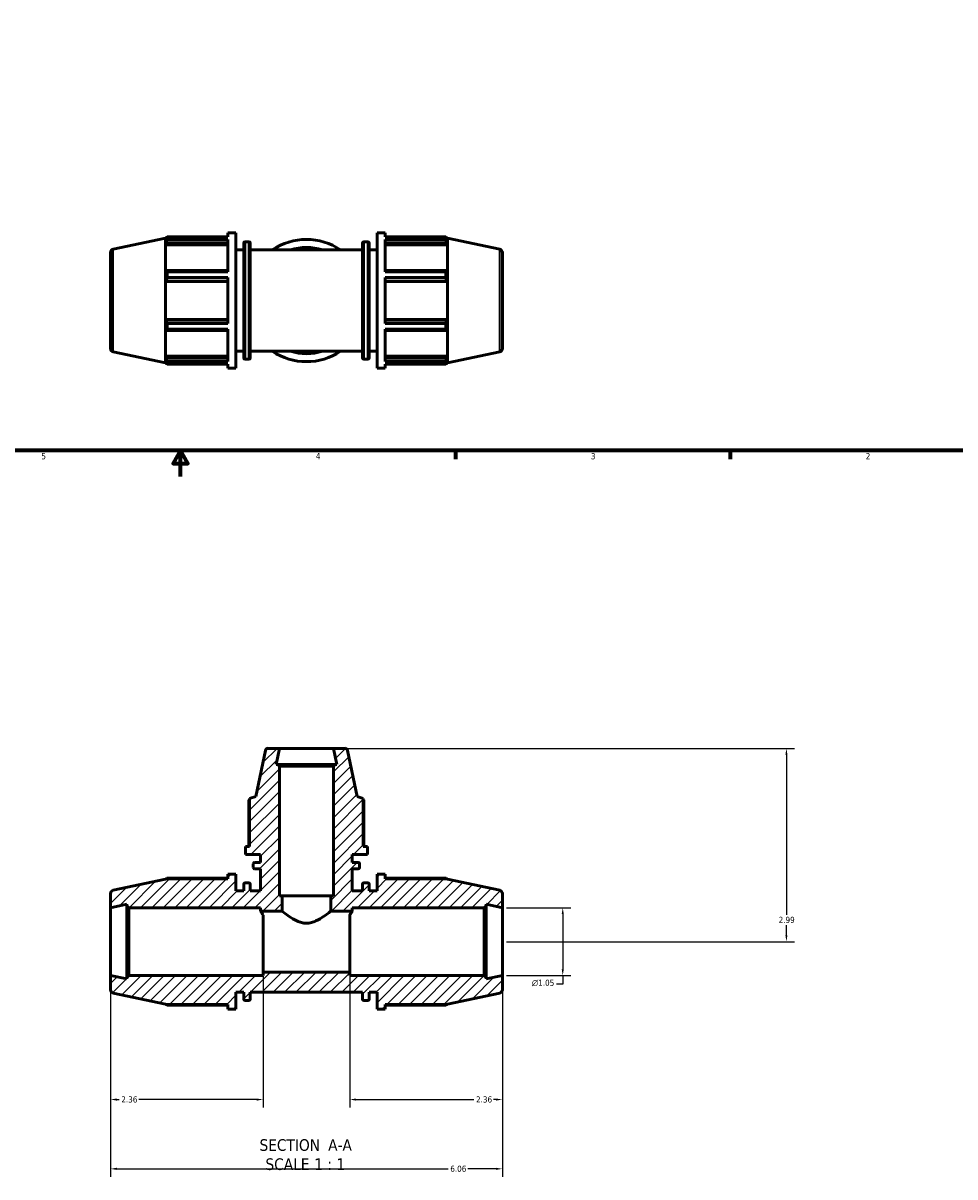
# Model space of a CAD drawing. Header units: inches. Extents: x 0.1 to 43.9, y -10.2 to 30.9.
# Tile 2 of 7: x 14.6 to 29, y -10.2 to 7.6. Entities that reach past the tile are written whole.
import ezdxf

# ---------------------------------------------------------------- set-up
doc = ezdxf.new("R2010")
doc.units = ezdxf.units.IN
doc.header["$MEASUREMENT"] = 0
for name, color, linetype, lineweight in [('Border (ANSI)', 7, 'Continuous', 70), ('Dimension (ANSI)', 7, 'Continuous', 25), ('Hatch (ANSI)', 7, 'Continuous', 18), ('Symbol (ANSI)', 7, 'Continuous', 25), ('Visible (ANSI)', 7, 'Continuous', 50), ('Visible Narrow (ANSI)', 7, 'Continuous', 35)]:
    doc.layers.add(name, color=color, linetype=linetype, lineweight=lineweight)
doc.styles.add('Label Text (ANSI)', font='tahoma.ttf')
doc.styles.add('Note Text (ANSI)', font='tahoma.ttf')
doc.dimstyles.new('Default (ANSI)', dxfattribs={"dimtxt": 0.094488, "dimasz": 0.098425, "dimexe": 0.125, "dimexo": 0.0625, "dimgap": 0.031496, "dimtad": 0, "dimtih": 1, "dimtoh": 1, "dimrnd": 1e-08, "dimzin": 4, "dimdsep": 46, "dimtxsty": 'Note Text (ANSI)', "dimcen": 0.09, "dimdle": 0.393701, "dimclrd": 256, "dimclre": 256, "dimclrt": 5, "dimadec": 0, "dimazin": 1, "dimtfac": 1, "dimtofl": 0, "dimtmove": 0, "dimatfit": 3, "dimfxl": 1, "dimtolj": 1, "dimtzin": 4, "dimlwd": -1, "dimlwe": -1, "dimarcsym": 0})

# ---------------------------------------------------------------- blocks, each defined once
blk = doc.blocks.new('Borders Default Border')
at = {"layer": 'Border (ANSI)'}
for p, q in [((21.25, 1), (21.25, 0.866)), ((25.5, 1), (25.5, 0.866))]:
    blk.add_line(p, q, dxfattribs=at)
at = {"layer": 'Border (ANSI)', "flags": 128}
for points in [[(0.5, 1), (0.5, 21), (33.5, 21), (33.5, 1), (0.5, 1)], [(17, 0.6), (17, 1), (16.885, 0.8), (17.115, 0.8), (17, 1)]]:
    blk.add_lwpolyline(points, dxfattribs=at)
at = {"layer": 'Border (ANSI)', "color": 5, "true_color": 0x0000ff, "char_height": 0.0945, "attachment_point": 7, "style": 'Note Text (ANSI)'}
for s, insert in [('5', (14.847, 0.864)), ('4', (19.092, 0.866)), ('3', (23.346, 0.864)), ('2', (27.596, 0.866))]:
    blk.add_mtext(s, dxfattribs=dict(at, insert=insert))
blk = doc.blocks.new('*D7')
at = {"layer": 'Defpoints', "color": 0, "transparency": 16777216}
for p in [(15.917, -7.118), (21.977, -7.118), (21.977, -10.108)]:
    blk.add_point(p, dxfattribs=at)
at = {"layer": 'Dimension (ANSI)', "transparency": 16777216}
for p, q in [((15.917, -7.181), (15.917, -10.233)), ((21.977, -7.181), (21.977, -10.233)), ((16.015, -10.108), (21.139, -10.108)), ((21.878, -10.108), (21.445, -10.108))]:
    blk.add_line(p, q, dxfattribs=at)
for points in [[(16.015, -10.091), (16.015, -10.124), (15.917, -10.108)], [(21.878, -10.091), (21.878, -10.124), (21.977, -10.108)]]:
    blk.add_solid(points, dxfattribs=at)
at = {"layer": 'Dimension (ANSI)', "color": 5, "transparency": 16777216, "insert": (21.171, -10.059), "char_height": 0.0945, "attachment_point": 1, "style": 'Note Text (ANSI)'}
blk.add_mtext('\\A1;6.06', dxfattribs=at)
blk = doc.blocks.new('*D8')
at = {"layer": 'Defpoints', "color": 0, "transparency": 16777216}
for p in [(19.364, -3.605), (21.977, -6.595), (26.369, -6.595)]:
    blk.add_point(p, dxfattribs=at)
at = {"layer": 'Dimension (ANSI)', "transparency": 16777216}
for p, q in [((19.427, -3.605), (26.494, -3.605)), ((26.369, -3.703), (26.369, -6.179)), ((26.369, -6.496), (26.369, -6.34)), ((22.039, -6.595), (26.494, -6.595))]:
    blk.add_line(p, q, dxfattribs=at)
for points in [[(26.353, -3.703), (26.385, -3.703), (26.369, -3.605)], [(26.353, -6.496), (26.385, -6.496), (26.369, -6.595)]]:
    blk.add_solid(points, dxfattribs=at)
at = {"layer": 'Dimension (ANSI)', "color": 5, "transparency": 16777216, "insert": (26.249, -6.21), "char_height": 0.0945, "attachment_point": 1, "style": 'Note Text (ANSI)'}
blk.add_mtext('\\A1;2.99', dxfattribs=at)
blk = doc.blocks.new('*D9')
at = {"layer": 'Defpoints', "color": 0, "transparency": 16777216}
for p in [(21.977, -6.071), (21.977, -7.118), (22.91, -7.118)]:
    blk.add_point(p, dxfattribs=at)
at = {"layer": 'Dimension (ANSI)', "transparency": 16777216}
for p, q in [((22.039, -6.071), (23.035, -6.071)), ((22.91, -6.169), (22.91, -7.02)), ((22.039, -7.118), (23.035, -7.118)), ((22.91, -7.118), (22.91, -7.254)), ((22.91, -7.254), (22.812, -7.254))]:
    blk.add_line(p, q, dxfattribs=at)
for points in [[(22.894, -6.169), (22.927, -6.169), (22.91, -6.071)], [(22.894, -7.02), (22.927, -7.02), (22.91, -7.118)]]:
    blk.add_solid(points, dxfattribs=at)
at = {"layer": 'Dimension (ANSI)', "color": 5, "transparency": 16777216, "insert": (22.433, -7.183), "char_height": 0.09449, "attachment_point": 1, "style": 'Note Text (ANSI)'}
blk.add_mtext('\\A1;{\\fAIGDT|b0|i0;\\H0.0945;\\ln}\\fTahoma|b0|i0;\\H0.0945;1.05', dxfattribs=at)
blk = doc.blocks.new('*D11')
at = {"layer": 'Defpoints', "color": 0, "transparency": 16777216}
for p in [(19.617, -7.066), (21.977, -7.118), (21.977, -9.036)]:
    blk.add_point(p, dxfattribs=at)
at = {"layer": 'Dimension (ANSI)', "transparency": 16777216}
for p, q in [((19.617, -7.128), (19.617, -9.161)), ((21.977, -7.181), (21.977, -9.161)), ((19.715, -9.036), (21.537, -9.036)), ((21.878, -9.036), (21.841, -9.036))]:
    blk.add_line(p, q, dxfattribs=at)
for points in [[(19.715, -9.02), (19.715, -9.053), (19.617, -9.036)], [(21.878, -9.02), (21.878, -9.053), (21.977, -9.036)]]:
    blk.add_solid(points, dxfattribs=at)
at = {"layer": 'Dimension (ANSI)', "color": 5, "transparency": 16777216, "insert": (21.569, -8.987), "char_height": 0.0945, "attachment_point": 1, "style": 'Note Text (ANSI)'}
blk.add_mtext('\\A1;2.36', dxfattribs=at)
blk = doc.blocks.new('*D12')
at = {"layer": 'Defpoints', "color": 0, "transparency": 16777216}
for p in [(15.917, -7.118), (18.277, -7.066), (15.917, -9.036)]:
    blk.add_point(p, dxfattribs=at)
at = {"layer": 'Dimension (ANSI)', "transparency": 16777216}
for p, q in [((18.277, -7.128), (18.277, -9.161)), ((15.917, -7.181), (15.917, -9.161)), ((16.015, -9.036), (16.052, -9.036)), ((18.178, -9.036), (16.356, -9.036))]:
    blk.add_line(p, q, dxfattribs=at)
for points in [[(16.015, -9.02), (16.015, -9.053), (15.917, -9.036)], [(18.178, -9.02), (18.178, -9.053), (18.277, -9.036)]]:
    blk.add_solid(points, dxfattribs=at)
at = {"layer": 'Dimension (ANSI)', "color": 5, "transparency": 16777216, "insert": (16.084, -8.987), "char_height": 0.0945, "attachment_point": 1, "style": 'Note Text (ANSI)'}
blk.add_mtext('\\A1;2.36', dxfattribs=at)

msp = doc.modelspace()

# ---------------------------------------------------------------- hatches: boundary and pattern name
at = {"layer": 'Hatch (ANSI)'}
h = msp.add_hatch(dxfattribs=at)
h.set_pattern_fill('ANSI31', color=256, style=0)
edge = h.paths.add_edge_path()
edge.add_ellipse((21.924, -7.338), major_axis=(0.0512, 0.0109), ratio=1, start_angle=270, end_angle=348)
edge.add_line((21.977, -7.338), (21.977, -7.118))
edge.add_line((21.977, -7.118), (21.724, -7.172))
edge.add_line((21.724, -7.172), (21.724, -7.15))
edge.add_line((21.724, -7.15), (21.693, -7.118))
edge.add_line((21.693, -7.118), (19.617, -7.118))
edge.add_line((19.617, -7.118), (19.617, -7.066))
edge.add_line((19.617, -7.066), (18.277, -7.066))
edge.add_line((18.277, -7.066), (18.277, -7.118))
edge.add_line((18.277, -7.118), (16.201, -7.118))
edge.add_line((16.201, -7.118), (16.169, -7.15))
edge.add_line((16.169, -7.15), (16.169, -7.172))
edge.add_line((16.169, -7.172), (15.917, -7.118))
edge.add_line((15.917, -7.118), (15.917, -7.338))
edge.add_ellipse((15.969, -7.338), major_axis=(0, -0.0524), ratio=1, start_angle=270, end_angle=348)
edge.add_line((15.958, -7.389), (16.765, -7.56))
edge.add_line((16.765, -7.56), (16.767, -7.566))
edge.add_line((16.767, -7.566), (17.73, -7.566))
edge.add_line((17.73, -7.566), (17.73, -7.64))
edge.add_line((17.73, -7.64), (17.856, -7.64))
edge.add_line((17.856, -7.64), (17.856, -7.378))
edge.add_line((17.856, -7.378), (17.977, -7.378))
edge.add_line((17.977, -7.378), (17.977, -7.483))
edge.add_ellipse((17.998, -7.483), major_axis=(0, -0.0209), ratio=1, start_angle=270, end_angle=360)
edge.add_line((17.998, -7.504), (18.057, -7.504))
edge.add_ellipse((18.057, -7.483), major_axis=(0.0209, 0), ratio=1, start_angle=270, end_angle=360)
edge.add_line((18.078, -7.483), (18.078, -7.378))
edge.add_line((18.078, -7.378), (19.815, -7.378))
edge.add_line((19.815, -7.378), (19.815, -7.483))
edge.add_ellipse((19.836, -7.483), major_axis=(0, -0.0209), ratio=1, start_angle=270, end_angle=360)
edge.add_line((19.836, -7.504), (19.896, -7.504))
edge.add_ellipse((19.896, -7.483), major_axis=(0.0209, 0), ratio=1, start_angle=270, end_angle=360)
edge.add_line((19.916, -7.483), (19.916, -7.378))
edge.add_line((19.916, -7.378), (20.038, -7.378))
edge.add_line((20.038, -7.378), (20.038, -7.64))
edge.add_line((20.038, -7.64), (20.164, -7.64))
edge.add_line((20.164, -7.64), (20.164, -7.566))
edge.add_line((20.164, -7.566), (21.126, -7.566))
edge.add_line((21.126, -7.566), (21.128, -7.56))
edge.add_line((21.128, -7.56), (21.935, -7.389))
edge = h.paths.add_edge_path()
edge.add_ellipse((19.539, -3.646), major_axis=(-0.0087, 0.0408), ratio=1, start_angle=270, end_angle=348)
edge.add_line((19.539, -3.605), (19.364, -3.605))
edge.add_line((19.364, -3.605), (19.417, -3.854))
edge.add_line((19.417, -3.854), (19.389, -3.854))
edge.add_line((19.389, -3.854), (19.364, -3.879))
edge.add_line((19.364, -3.879), (19.364, -5.885))
edge.add_line((19.364, -5.885), (19.322, -5.885))
edge.add_line((19.322, -5.885), (19.322, -6.123))
edge.add_line((19.322, -6.123), (19.656, -6.123))
edge.add_line((19.656, -6.123), (19.656, -6.071))
edge.add_line((19.656, -6.071), (21.693, -6.071))
edge.add_line((21.693, -6.071), (21.724, -6.04))
edge.add_line((21.724, -6.04), (21.724, -6.017))
edge.add_line((21.724, -6.017), (21.977, -6.071))
edge.add_line((21.977, -6.071), (21.977, -5.852))
edge.add_ellipse((21.924, -5.852), major_axis=(0, 0.0524), ratio=1, start_angle=270, end_angle=348)
edge.add_line((21.935, -5.8), (21.128, -5.629))
edge.add_line((21.128, -5.629), (21.126, -5.623))
edge.add_line((21.126, -5.623), (20.164, -5.623))
edge.add_line((20.164, -5.623), (20.164, -5.55))
edge.add_line((20.164, -5.55), (20.038, -5.55))
edge.add_line((20.038, -5.55), (20.038, -5.811))
edge.add_line((20.038, -5.811), (19.916, -5.811))
edge.add_line((19.916, -5.811), (19.916, -5.706))
edge.add_ellipse((19.896, -5.706), major_axis=(0, 0.0209), ratio=1, start_angle=270, end_angle=360)
edge.add_line((19.896, -5.685), (19.836, -5.685))
edge.add_ellipse((19.836, -5.706), major_axis=(-0.0209, 0), ratio=1, start_angle=270, end_angle=360)
edge.add_line((19.815, -5.706), (19.815, -5.811))
edge.add_line((19.815, -5.811), (19.656, -5.811))
edge.add_line((19.656, -5.811), (19.656, -5.468))
edge.add_line((19.656, -5.468), (19.748, -5.468))
edge.add_ellipse((19.748, -5.447), major_axis=(0.0209, 0), ratio=1, start_angle=270, end_angle=360)
edge.add_line((19.769, -5.447), (19.769, -5.39))
edge.add_ellipse((19.748, -5.39), major_axis=(0, 0.0209), ratio=1, start_angle=270, end_angle=360)
edge.add_line((19.748, -5.369), (19.656, -5.369))
edge.add_line((19.656, -5.369), (19.656, -5.249))
edge.add_line((19.656, -5.249), (19.892, -5.249))
edge.add_line((19.892, -5.249), (19.892, -5.123))
edge.add_line((19.892, -5.123), (19.826, -5.123))
edge.add_line((19.826, -5.123), (19.826, -4.383))
edge.add_line((19.826, -4.383), (19.732, -4.352))
edge.add_line((19.732, -4.352), (19.58, -3.638))
edge = h.paths.add_edge_path()
edge.add_ellipse((18.355, -3.646), major_axis=(-0.0417, 0), ratio=1, start_angle=270, end_angle=348)
edge.add_line((18.314, -3.638), (18.162, -4.352))
edge.add_line((18.162, -4.352), (18.068, -4.383))
edge.add_line((18.068, -4.383), (18.068, -5.123))
edge.add_line((18.068, -5.123), (18.002, -5.123))
edge.add_line((18.002, -5.123), (18.002, -5.249))
edge.add_line((18.002, -5.249), (18.238, -5.249))
edge.add_line((18.238, -5.249), (18.238, -5.369))
edge.add_line((18.238, -5.369), (18.146, -5.369))
edge.add_ellipse((18.146, -5.39), major_axis=(-0.0209, 0), ratio=1, start_angle=270, end_angle=360)
edge.add_line((18.125, -5.39), (18.125, -5.447))
edge.add_ellipse((18.146, -5.447), major_axis=(0, -0.0209), ratio=1, start_angle=270, end_angle=360)
edge.add_line((18.146, -5.468), (18.238, -5.468))
edge.add_line((18.238, -5.468), (18.238, -5.811))
edge.add_line((18.238, -5.811), (18.078, -5.811))
edge.add_line((18.078, -5.811), (18.078, -5.706))
edge.add_ellipse((18.057, -5.706), major_axis=(0, 0.0209), ratio=1, start_angle=270, end_angle=360)
edge.add_line((18.057, -5.685), (17.998, -5.685))
edge.add_ellipse((17.998, -5.706), major_axis=(-0.0209, 0), ratio=1, start_angle=270, end_angle=360)
edge.add_line((17.977, -5.706), (17.977, -5.811))
edge.add_line((17.977, -5.811), (17.856, -5.811))
edge.add_line((17.856, -5.811), (17.856, -5.55))
edge.add_line((17.856, -5.55), (17.73, -5.55))
edge.add_line((17.73, -5.55), (17.73, -5.623))
edge.add_line((17.73, -5.623), (16.767, -5.623))
edge.add_line((16.767, -5.623), (16.765, -5.629))
edge.add_line((16.765, -5.629), (15.958, -5.8))
edge.add_ellipse((15.969, -5.852), major_axis=(-0.0512, -0.0109), ratio=1, start_angle=270, end_angle=348)
edge.add_line((15.917, -5.852), (15.917, -6.071))
edge.add_line((15.917, -6.071), (16.169, -6.017))
edge.add_line((16.169, -6.017), (16.169, -6.04))
edge.add_line((16.169, -6.04), (16.201, -6.071))
edge.add_line((16.201, -6.071), (18.238, -6.071))
edge.add_line((18.238, -6.071), (18.238, -6.123))
edge.add_line((18.238, -6.123), (18.571, -6.123))
edge.add_line((18.571, -6.123), (18.571, -5.885))
edge.add_line((18.571, -5.885), (18.53, -5.885))
edge.add_line((18.53, -5.885), (18.53, -3.879))
edge.add_line((18.53, -3.879), (18.504, -3.854))
edge.add_line((18.504, -3.854), (18.477, -3.854))
edge.add_line((18.477, -3.854), (18.53, -3.605))
edge.add_line((18.53, -3.605), (18.355, -3.605))

# ---------------------------------------------------------------- linework, layer by layer
at = {"layer": 'Visible (ANSI)'}
for p, q in [((15.958, 4.115), (16.765, 4.286)), ((16.765, 4.286), (16.767, 4.292)), ((16.765, 2.355), (16.765, 4.286)), ((16.767, 4.292), (16.767, 4.247)), ((16.767, 4.292), (16.785, 4.292)), ((16.791, 4.304), (17.73, 4.304)), ((16.791, 4.266), (16.791, 4.304)), ((17.73, 4.304), (17.73, 4.365)), ((17.73, 4.365), (17.856, 4.365)), ((17.856, 2.275), (17.856, 4.365)), ((20.038, 2.275), (20.038, 4.365)), ((20.038, 4.365), (20.164, 4.365)), ((20.164, 4.304), (20.164, 4.365)), ((20.164, 4.304), (21.103, 4.304)), ((21.103, 4.266), (21.103, 4.304)), ((21.109, 4.292), (21.126, 4.292)), ((21.126, 4.247), (21.126, 4.292)), ((21.128, 4.286), (21.126, 4.292)), ((21.128, 2.355), (21.128, 4.286)), ((21.935, 4.115), (21.128, 4.286)), ((16.777, 4.277), (16.767, 4.247)), ((16.767, 4.182), (16.777, 4.21)), ((17.73, 4.182), (16.767, 4.182)), ((16.767, 4.182), (16.767, 3.769)), ((16.777, 4.21), (17.73, 4.21)), ((17.73, 4.266), (16.791, 4.266)), ((17.73, 3.765), (17.73, 4.266)), ((17.977, 2.432), (17.977, 4.209)), ((17.998, 4.229), (18.057, 4.229)), ((18.078, 4.209), (18.078, 2.432)), ((19.815, 2.432), (19.815, 4.209)), ((19.836, 4.229), (19.896, 4.229)), ((19.916, 4.209), (19.916, 2.432)), ((20.164, 3.765), (20.164, 4.266)), ((21.103, 4.266), (20.164, 4.266)), ((20.164, 4.21), (21.116, 4.21)), ((20.164, 4.182), (21.126, 4.182)), ((21.126, 4.247), (21.116, 4.277)), ((21.116, 4.21), (21.126, 4.182)), ((21.126, 3.769), (21.126, 4.182)), ((15.917, 4.063), (15.917, 2.577)), ((17.856, 4.104), (17.977, 4.104)), ((18.078, 4.104), (19.815, 4.104)), ((19.916, 4.104), (20.038, 4.104)), ((21.977, 4.063), (21.977, 2.577)), ((16.777, 3.784), (16.767, 3.769)), ((17.73, 3.784), (16.777, 3.784)), ((16.791, 3.765), (17.73, 3.765)), ((16.791, 3.674), (16.791, 3.765)), ((21.116, 3.784), (20.164, 3.784)), ((20.164, 3.765), (21.103, 3.765)), ((21.103, 3.674), (21.103, 3.765)), ((21.126, 3.769), (21.116, 3.784)), ((16.767, 3.613), (16.777, 3.622)), ((17.73, 3.613), (16.767, 3.613)), ((16.767, 3.613), (16.767, 3.028)), ((16.777, 3.622), (17.73, 3.622)), ((17.73, 3.674), (16.791, 3.674)), ((17.73, 2.966), (17.73, 3.674)), ((20.164, 2.966), (20.164, 3.674)), ((21.103, 3.674), (20.164, 3.674)), ((20.164, 3.622), (21.116, 3.622)), ((20.164, 3.613), (21.126, 3.613)), ((21.116, 3.622), (21.126, 3.613)), ((21.126, 3.028), (21.126, 3.613)), ((17.73, 3.028), (16.767, 3.028)), ((16.777, 3.019), (16.767, 3.028)), ((16.767, 2.872), (16.777, 2.857)), ((16.767, 2.872), (16.767, 2.458)), ((17.73, 3.019), (16.777, 3.019)), ((16.777, 2.857), (17.73, 2.857)), ((16.791, 2.966), (17.73, 2.966)), ((16.791, 2.875), (16.791, 2.966)), ((17.73, 2.875), (16.791, 2.875)), ((17.73, 2.375), (17.73, 2.875)), ((20.164, 3.028), (21.126, 3.028)), ((21.116, 3.019), (20.164, 3.019)), ((20.164, 2.966), (21.103, 2.966)), ((20.164, 2.375), (20.164, 2.875)), ((21.103, 2.875), (20.164, 2.875)), ((20.164, 2.857), (21.116, 2.857)), ((21.103, 2.875), (21.103, 2.966)), ((21.126, 3.028), (21.116, 3.019)), ((21.116, 2.857), (21.126, 2.872)), ((21.126, 2.458), (21.126, 2.872)), ((15.958, 2.526), (16.765, 2.355)), ((17.856, 2.537), (17.977, 2.537)), ((18.078, 2.537), (19.815, 2.537)), ((19.916, 2.537), (20.038, 2.537)), ((21.935, 2.526), (21.128, 2.355)), ((16.765, 2.355), (16.767, 2.348)), ((17.73, 2.458), (16.767, 2.458)), ((16.777, 2.43), (16.767, 2.458)), ((16.767, 2.393), (16.777, 2.364)), ((16.767, 2.393), (16.767, 2.348)), ((16.767, 2.348), (16.785, 2.348)), ((17.73, 2.43), (16.777, 2.43)), ((16.791, 2.375), (17.73, 2.375)), ((16.791, 2.337), (16.791, 2.375)), ((17.73, 2.337), (16.791, 2.337)), ((17.73, 2.275), (17.73, 2.337)), ((17.998, 2.411), (18.057, 2.411)), ((19.836, 2.411), (19.896, 2.411)), ((20.164, 2.458), (21.126, 2.458)), ((21.116, 2.43), (20.164, 2.43)), ((20.164, 2.375), (21.103, 2.375)), ((20.164, 2.275), (20.164, 2.337)), ((21.103, 2.337), (20.164, 2.337)), ((21.103, 2.337), (21.103, 2.375)), ((21.109, 2.348), (21.126, 2.348)), ((21.126, 2.458), (21.116, 2.43)), ((21.116, 2.364), (21.126, 2.393)), ((21.126, 2.348), (21.126, 2.393)), ((21.128, 2.355), (21.126, 2.348)), ((17.73, 2.275), (17.856, 2.275)), ((20.038, 2.275), (20.164, 2.275)), ((18.314, -3.638), (18.162, -4.352)), ((18.53, -3.605), (18.355, -3.605)), ((18.477, -3.854), (18.53, -3.605)), ((19.364, -3.605), (18.53, -3.605)), ((19.539, -3.605), (19.364, -3.605)), ((19.364, -3.605), (19.417, -3.854)), ((19.732, -4.352), (19.58, -3.638)), ((18.504, -3.854), (18.477, -3.854)), ((18.53, -3.879), (18.504, -3.854)), ((19.389, -3.854), (18.504, -3.854)), ((18.53, -5.885), (18.53, -3.879)), ((18.53, -3.879), (19.364, -3.879)), ((19.389, -3.854), (19.364, -3.879)), ((19.364, -3.879), (19.364, -5.885)), ((19.417, -3.854), (19.389, -3.854)), ((18.058, -4.404), (18.058, -5.123)), ((18.162, -4.352), (18.068, -4.383)), ((18.068, -4.383), (18.068, -5.123)), ((19.826, -4.383), (19.732, -4.352)), ((19.826, -5.123), (19.826, -4.383)), ((19.836, -5.123), (19.836, -4.404)), ((18.068, -5.123), (18.002, -5.123)), ((18.002, -5.123), (18.002, -5.249)), ((19.892, -5.123), (19.826, -5.123)), ((19.892, -5.249), (19.892, -5.123)), ((18.002, -5.249), (18.238, -5.249)), ((18.238, -5.249), (18.238, -5.369)), ((19.656, -5.369), (19.656, -5.249)), ((19.656, -5.249), (19.892, -5.249)), ((18.125, -5.39), (18.125, -5.447)), ((18.238, -5.369), (18.146, -5.369)), ((18.146, -5.468), (18.238, -5.468)), ((18.238, -5.468), (18.238, -5.811)), ((19.748, -5.369), (19.656, -5.369)), ((19.656, -5.811), (19.656, -5.468)), ((19.656, -5.468), (19.748, -5.468)), ((19.769, -5.447), (19.769, -5.39)), ((16.765, -5.629), (15.958, -5.8)), ((16.767, -5.623), (16.765, -5.629)), ((17.73, -5.623), (16.767, -5.623)), ((17.73, -5.611), (16.791, -5.611)), ((17.856, -5.55), (17.73, -5.55)), ((17.73, -5.55), (17.73, -5.623)), ((17.856, -5.811), (17.856, -5.55)), ((17.977, -5.706), (17.977, -5.811)), ((18.057, -5.685), (17.998, -5.685)), ((18.078, -5.811), (18.078, -5.706)), ((19.815, -5.706), (19.815, -5.811)), ((19.896, -5.685), (19.836, -5.685)), ((19.916, -5.811), (19.916, -5.706)), ((20.164, -5.55), (20.038, -5.55)), ((20.038, -5.55), (20.038, -5.811)), ((20.164, -5.623), (20.164, -5.55)), ((21.103, -5.611), (20.164, -5.611)), ((21.126, -5.623), (20.164, -5.623)), ((21.128, -5.629), (21.126, -5.623)), ((21.935, -5.8), (21.128, -5.629)), ((15.917, -5.852), (15.917, -6.071)), ((17.977, -5.811), (17.856, -5.811)), ((18.238, -5.811), (18.078, -5.811)), ((18.571, -5.885), (18.53, -5.885)), ((18.571, -6.123), (18.571, -5.885)), ((19.322, -5.885), (18.571, -5.885)), ((19.364, -5.885), (19.322, -5.885)), ((19.322, -5.885), (19.322, -6.123)), ((19.815, -5.811), (19.656, -5.811)), ((20.038, -5.811), (19.916, -5.811)), ((21.977, -6.071), (21.977, -5.852)), ((15.917, -6.071), (16.169, -6.017)), ((16.169, -6.017), (16.169, -6.04)), ((16.169, -6.04), (16.201, -6.071)), ((16.169, -6.04), (16.169, -7.15)), ((21.693, -6.071), (21.724, -6.04)), ((21.724, -6.04), (21.724, -6.017)), ((21.724, -6.017), (21.977, -6.071)), ((21.724, -7.15), (21.724, -6.04)), ((15.917, -7.118), (15.917, -6.071)), ((16.201, -6.071), (18.238, -6.071)), ((16.201, -7.118), (16.201, -6.071)), ((18.238, -6.071), (18.238, -6.123)), ((18.238, -6.123), (18.571, -6.123)), ((18.277, -7.066), (18.277, -6.184)), ((19.322, -6.123), (19.656, -6.123)), ((19.617, -7.066), (19.617, -6.184)), ((19.656, -6.123), (19.656, -6.071)), ((19.656, -6.071), (21.693, -6.071)), ((21.693, -6.071), (21.693, -7.118)), ((21.977, -7.118), (21.977, -6.071)), ((16.169, -7.172), (15.917, -7.118)), ((15.917, -7.118), (15.917, -7.338)), ((16.201, -7.118), (16.169, -7.15)), ((18.277, -7.118), (16.201, -7.118)), ((19.617, -7.066), (18.277, -7.066)), ((18.277, -7.066), (18.277, -7.118)), ((19.617, -7.118), (19.617, -7.066)), ((21.693, -7.118), (19.617, -7.118)), ((21.724, -7.15), (21.693, -7.118)), ((21.977, -7.118), (21.724, -7.172)), ((21.977, -7.338), (21.977, -7.118)), ((16.169, -7.15), (16.169, -7.172)), ((21.724, -7.172), (21.724, -7.15)), ((15.958, -7.389), (16.765, -7.56)), ((17.856, -7.64), (17.856, -7.378)), ((17.856, -7.378), (17.977, -7.378)), ((17.977, -7.378), (17.977, -7.483)), ((18.078, -7.483), (18.078, -7.378)), ((18.078, -7.378), (19.815, -7.378)), ((19.815, -7.378), (19.815, -7.483)), ((19.916, -7.483), (19.916, -7.378)), ((19.916, -7.378), (20.038, -7.378)), ((20.038, -7.378), (20.038, -7.64)), ((21.128, -7.56), (21.935, -7.389)), ((16.765, -7.56), (16.767, -7.566)), ((16.767, -7.566), (17.73, -7.566)), ((16.791, -7.578), (17.73, -7.578)), ((17.73, -7.566), (17.73, -7.64)), ((17.73, -7.64), (17.856, -7.64)), ((17.998, -7.504), (18.057, -7.504)), ((19.836, -7.504), (19.896, -7.504)), ((20.038, -7.64), (20.164, -7.64)), ((20.164, -7.64), (20.164, -7.566)), ((20.164, -7.566), (21.126, -7.566)), ((20.164, -7.578), (21.103, -7.578)), ((21.126, -7.566), (21.128, -7.56))]:
    msp.add_line(p, q, dxfattribs=at)
for centre, radius, start, end in [((15.969, 4.063), 0.0524, 102, 180), ((17.998, 4.209), 0.0209, 90, 180), ((18.057, 4.209), 0.0209, 0, 90), ((18.947, 3.32), 0.945, 56.0336, 123.9664), ((18.947, 3.32), 0.822, 72.4194, 107.5806), ((19.836, 4.209), 0.0209, 90, 180), ((19.896, 4.209), 0.0209, 0, 90), ((21.924, 4.063), 0.0524, 0, 78), ((15.969, 2.577), 0.0524, 180, 258), ((18.947, 3.32), 0.945, 236.0336, 303.9664), ((18.947, 3.32), 0.822, 252.4194, 287.5806), ((21.924, 2.577), 0.0524, 282, 0), ((17.998, 2.432), 0.0209, 180, 270), ((18.057, 2.432), 0.0209, 270, 0), ((19.836, 2.432), 0.0209, 180, 270), ((19.896, 2.432), 0.0209, 270, 0), ((18.355, -3.646), 0.0417, 90, 168), ((19.539, -3.646), 0.0417, 12, 90), ((18.146, -5.39), 0.0209, 90, 180), ((18.146, -5.447), 0.0209, 180, 270), ((19.748, -5.39), 0.0209, 0, 90), ((19.748, -5.447), 0.0209, 270, 0), ((17.998, -5.706), 0.0209, 90, 180), ((18.057, -5.706), 0.0209, 0, 90), ((19.836, -5.706), 0.0209, 90, 180), ((19.896, -5.706), 0.0209, 0, 90), ((15.969, -5.852), 0.0524, 102, 180), ((21.924, -5.852), 0.0524, 0, 78), ((15.969, -7.338), 0.0524, 180, 258), ((17.998, -7.483), 0.0209, 180, 270), ((18.057, -7.483), 0.0209, 270, 0), ((19.836, -7.483), 0.0209, 180, 270), ((19.896, -7.483), 0.0209, 270, 0), ((21.924, -7.338), 0.0524, 282, 0)]:
    msp.add_arc(centre, radius, start, end, dxfattribs=at)
for points, weights in [([(16.777, 4.277), (16.784, 4.29), (16.791, 4.304)], [1.00079295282, 1.00080497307, 1]), ([(21.103, 4.304), (21.11, 4.29), (21.116, 4.277)], [1, 1.00080497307, 1.00079295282]), ([(16.791, 4.266), (16.784, 4.237), (16.777, 4.21)], [1, 1.00080497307, 1.00079295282]), ([(21.116, 4.21), (21.11, 4.237), (21.103, 4.266)], [1.00079295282, 1.00080497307, 1]), ([(16.777, 3.784), (16.784, 3.775), (16.791, 3.765)], [1.00079295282, 1.00080497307, 1]), ([(21.103, 3.765), (21.11, 3.775), (21.116, 3.784)], [1, 1.00080497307, 1.00079295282]), ([(16.791, 3.674), (16.784, 3.648), (16.777, 3.622)], [1, 1.00080497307, 1.00079295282]), ([(21.116, 3.622), (21.11, 3.648), (21.103, 3.674)], [1.00079295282, 1.00080497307, 1]), ([(16.777, 3.019), (16.784, 2.993), (16.791, 2.966)], [1.00079295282, 1.00080497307, 1]), ([(16.791, 2.875), (16.784, 2.866), (16.777, 2.857)], [1, 1.00080497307, 1.00079295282]), ([(21.103, 2.966), (21.11, 2.993), (21.116, 3.019)], [1, 1.00080497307, 1.00079295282]), ([(21.116, 2.857), (21.11, 2.866), (21.103, 2.875)], [1.00079295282, 1.00080497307, 1]), ([(16.777, 2.43), (16.784, 2.403), (16.791, 2.375)], [1.00079295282, 1.00080497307, 1]), ([(16.791, 2.337), (16.784, 2.351), (16.777, 2.364)], [1, 1.00080497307, 1.00079295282]), ([(21.103, 2.375), (21.11, 2.403), (21.116, 2.43)], [1, 1.00080497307, 1.00079295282]), ([(21.116, 2.364), (21.11, 2.351), (21.103, 2.337)], [1.00079295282, 1.00080497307, 1]), ([(18.068, -4.399), (18.063, -4.401), (18.058, -4.404)], [1.00158589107, 1.00086677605, 1]), ([(19.836, -4.404), (19.831, -4.401), (19.826, -4.399)], [1, 1.00086677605, 1.00158589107]), ([(16.791, -5.611), (16.788, -5.617), (16.785, -5.623)], [1, 1.0003427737, 1.00053740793]), ([(21.109, -5.623), (21.106, -5.617), (21.103, -5.611)], [1.00053740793, 1.0003427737, 1]), ([(16.785, -7.566), (16.788, -7.572), (16.791, -7.578)], [1.00053740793, 1.0003427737, 1]), ([(21.103, -7.578), (21.106, -7.572), (21.109, -7.566)], [1, 1.0003427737, 1.00053740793])]:
    msp.add_rational_spline(points, weights, degree=2, dxfattribs=at)
for points, knots in [([(18.277, -6.184), (18.272, -6.175), (18.267, -6.167), (18.254, -6.148), (18.248, -6.139), (18.24, -6.126), (18.238, -6.123), (18.238, -6.123)], [1.2777497, 1.2777497, 1.2777497, 1.2777497, 1.4111185, 1.4111185, 1.6445973, 1.6445973, 1.8780762, 1.8780762, 1.8780762, 1.8780762]), ([(18.571, -6.123), (18.571, -6.123), (18.582, -6.132), (18.621, -6.162), (18.65, -6.184), (18.714, -6.228), (18.755, -6.253), (18.823, -6.285), (18.846, -6.294), (18.896, -6.306), (18.921, -6.31), (18.972, -6.31), (18.998, -6.306), (19.047, -6.294), (19.071, -6.285), (19.139, -6.253), (19.18, -6.228), (19.244, -6.184), (19.273, -6.162), (19.312, -6.132), (19.322, -6.123), (19.322, -6.123)], [1.539459, 1.539459, 1.539459, 1.539459, 1.918389, 1.918389, 2.297319, 2.297319, 2.688118, 2.688118, 2.883518, 2.883518, 3.078917, 3.078917, 3.274317, 3.274317, 3.469716, 3.469716, 3.860515, 3.860515, 4.239446, 4.239446, 4.618376, 4.618376, 4.618376, 4.618376]), ([(19.656, -6.123), (19.656, -6.123), (19.654, -6.126), (19.645, -6.139), (19.639, -6.148), (19.627, -6.167), (19.622, -6.175), (19.617, -6.184)], [-1.8780762, -1.8780762, -1.8780762, -1.8780762, -1.6445973, -1.6445973, -1.4111185, -1.4111185, -1.2777497, -1.2777497, -1.2777497, -1.2777497])]:
    msp.add_open_spline(points, degree=3, knots=knots, dxfattribs=at)
at = {"layer": 'Visible Narrow (ANSI)'}
for p, q in [((15.958, 2.536), (15.958, 4.105)), ((17.998, 4.218), (17.998, 2.422)), ((18.057, 2.422), (18.057, 4.218)), ((19.836, 4.218), (19.836, 2.422)), ((19.896, 2.422), (19.896, 4.218)), ((21.935, 2.536), (21.935, 4.105))]:
    msp.add_line(p, q, dxfattribs=at)
for start, end in [(79.2165, 100.7835), (259.2165, 280.7835)]:
    msp.add_arc((18.947, 3.32), 0.801, start, end, dxfattribs=at)

# ---------------------------------------------------------------- block references
msp.add_blockref('Borders Default Border', (0, 0))

# ---------------------------------------------------------------- texts
at = {"layer": 'Symbol (ANSI)', "char_height": 0.18, "attachment_point": 7, "style": 'Label Text (ANSI)'}
for s, insert in [('SECTION', (18.221, -9.833)), (' A-A', (19.215, -9.829)), ('SCALE', (18.313, -10.129)), (' 1 : 1', (19.001, -10.126))]:
    msp.add_mtext(s, dxfattribs=dict(at, insert=insert))

# ---------------------------------------------------------------- dimensions: what is measured, and where the dimension line sits
at = {"layer": 'Dimension (ANSI)'}
for base, p1, p2, angle, override, picture, middle in [((26.369, -6.595), (19.364, -3.605), (21.977, -6.595), 270, {"dimgap": 0.031496, "dimdec": 2, "dimtol": 0, "dimlim": 0, "dimtp": 0, "dimtm": 0, "dimtdec": 2, "dimatfit": 1}, '*D8', (26.369, -6.26)), ((15.917, -9.036), (18.277, -7.066), (15.917, -7.118), 180, {"dimgap": 0.031496, "dimtih": 0, "dimtoh": 0, "dimdec": 2, "dimtol": 0, "dimlim": 0, "dimtp": 0, "dimtm": 0, "dimtdec": 2, "dimatfit": 1}, '*D12', (16.204, -9.036)), ((21.977, -10.108), (15.917, -7.118), (21.977, -7.118), 180, {"dimgap": 0.031496, "dimtih": 0, "dimtoh": 0, "dimdec": 2, "dimtol": 0, "dimlim": 0, "dimtp": 0, "dimtm": 0, "dimtdec": 2, "dimatfit": 1}, '*D7', (21.292, -10.108)), ((21.977, -9.036), (19.617, -7.066), (21.977, -7.118), 180, {"dimgap": 0.031496, "dimtih": 0, "dimtoh": 0, "dimdec": 2, "dimtol": 0, "dimlim": 0, "dimtp": 0, "dimtm": 0, "dimtdec": 2, "dimatfit": 1}, '*D11', (21.689, -9.036))]:
    dim = msp.add_linear_dim(base=base, p1=p1, p2=p2, angle=angle, dimstyle='Default (ANSI)', override=override, dxfattribs=at)
    dim.commit()
    dim.dimension.update_dxf_attribs({"geometry": picture, "text_midpoint": middle, "dimtype": 160})
dim = msp.add_linear_dim(base=(22.91, -7.118), p1=(21.977, -6.071), p2=(21.977, -7.118), angle=90, text='{\\fAIGDT|b0|i0;\\H0.0945;\\ln}\\fTahoma|b0|i0;\\H0.0945;<>', dimstyle='Default (ANSI)', override={"dimgap": 0.031496, "dimdec": 2, "dimtol": 0, "dimlim": 0, "dimtp": 0, "dimtm": 0, "dimtdec": 2, "dimatfit": 2}, dxfattribs=at)
dim.commit()
dim.dimension.update_dxf_attribs({"geometry": '*D9', "text_midpoint": (22.607, -7.254), "dimtype": 160})

doc.saveas('drawing.dxf')
